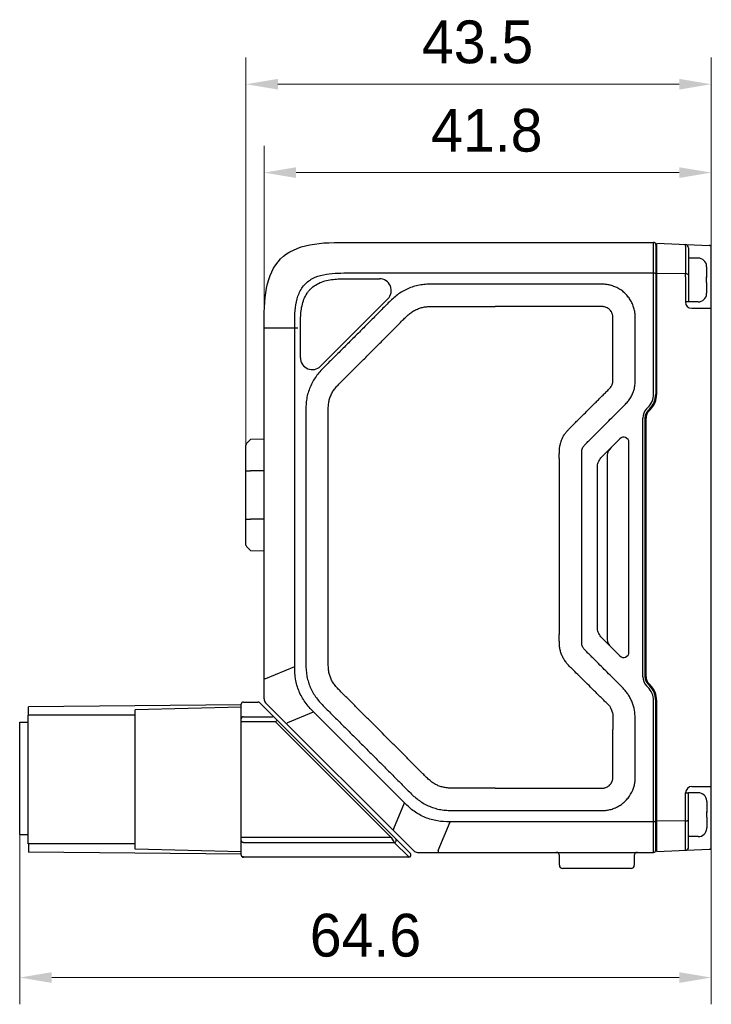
# Model space of a CAD drawing. Header units: millimetres. Extents: x 2329 to 5782, y 1296 to 2780.
# Tile 107 of 123: x 4796 to 4860, y 2265 to 2357. Entities that reach past the tile are written whole.
import ezdxf

# ---------------------------------------------------------------- set-up
doc = ezdxf.new("R2010")
doc.units = ezdxf.units.MM
doc.header["$LTSCALE"] = 0.3
for name, color, linetype in [('08_ALL_DRAFTS', 7, 'Continuous'), ('09_ALL_ROUNDS', 7, 'Continuous'), ('20_ALL_FEATURES', 7, 'Continuous'), ('51__DRAFT_DIMS', 7, 'Continuous')]:
    doc.layers.add(name, color=color, linetype=linetype)
doc.styles.add('尺寸值样式', font='兰亭黑 GBK.TTF', dxfattribs={"height": 4})
doc.dimstyles.new('1直线标注', dxfattribs={"dimtxt": 4, "dimasz": 3, "dimexe": 2.5, "dimexo": 0, "dimtad": 1, "dimdec": 1, "dimdsep": 46, "dimtxsty": '尺寸值样式', "dimcen": 0, "dimclrd": 8, "dimclre": 8, "dimclrt": 7, "dimadec": 0, "dimazin": 0, "dimtp": 0.001, "dimtm": 0.001, "dimtfac": 1, "dimtdec": 1, "dimtmove": 0, "dimatfit": 0, "dimldrblk": '_FILLED', "dimfxl": 1, "dimtolj": 1, "dimlwd": 15, "dimlwe": 15, "dimarcsym": 0})

# ---------------------------------------------------------------- blocks, each defined once
blk = doc.blocks.new('*D290')
at = {"layer": '51__DRAFT_DIMS', "color": 8, "lineweight": 15}
for p, q in [((4816.996, 2316.832), (4816.996, 2353.05)), ((4860.496, 2329.618), (4860.496, 2353.05)), ((4819.996, 2350.55), (4857.496, 2350.55))]:
    blk.add_line(p, q, dxfattribs=at)
at = {"layer": '51__DRAFT_DIMS', "color": 8}
for points in [[(4819.996, 2351.05), (4819.996, 2350.05), (4816.996, 2350.55)], [(4857.496, 2350.05), (4857.496, 2351.05), (4860.496, 2350.55)]]:
    blk.add_solid(points, dxfattribs=at)
at = {"layer": 'Defpoints', "color": 0}
for p in [(4860.496, 2350.55), (4860.496, 2329.618), (4816.996, 2316.832)]:
    blk.add_point(p, dxfattribs=at)
at = {"layer": '51__DRAFT_DIMS', "color": 7, "insert": (4838.65, 2356.509), "char_height": 4, "attachment_point": 2, "line_spacing_factor": 0.9, "style": '尺寸值样式'}
blk.add_mtext('\\A1;43.5', dxfattribs=at)
blk = doc.blocks.new('_FILLED')
at = {"color": 0, "linetype": 'ByBlock'}
blk.add_solid([(0, 0), (-1, 0.167), (-1, -0.167)], dxfattribs=at)
blk = doc.blocks.new('*D291')
at = {"layer": '51__DRAFT_DIMS', "color": 8, "lineweight": 15}
for p, q in [((4818.696, 2327.777), (4818.696, 2344.791)), ((4860.496, 2329.618), (4860.496, 2344.791)), ((4821.696, 2342.291), (4857.496, 2342.291))]:
    blk.add_line(p, q, dxfattribs=at)
at = {"layer": '51__DRAFT_DIMS', "color": 8}
for points in [[(4821.696, 2342.791), (4821.696, 2341.791), (4818.696, 2342.291)], [(4857.496, 2341.791), (4857.496, 2342.791), (4860.496, 2342.291)]]:
    blk.add_solid(points, dxfattribs=at)
at = {"layer": 'Defpoints', "color": 0}
for p in [(4860.496, 2342.291), (4860.496, 2329.618), (4818.696, 2327.777)]:
    blk.add_point(p, dxfattribs=at)
at = {"layer": '51__DRAFT_DIMS', "color": 7, "insert": (4839.511, 2348.249), "char_height": 4, "attachment_point": 2, "line_spacing_factor": 0.9, "style": '尺寸值样式'}
blk.add_mtext('\\A1;41.8', dxfattribs=at)
blk = doc.blocks.new('*D295')
at = {"layer": '51__DRAFT_DIMS', "color": 8, "lineweight": 15}
for p, q in [((4860.496, 2282.285), (4860.496, 2264.582)), ((4795.857, 2280.444), (4795.857, 2264.582)), ((4798.857, 2267.082), (4857.496, 2267.082))]:
    blk.add_line(p, q, dxfattribs=at)
at = {"layer": '51__DRAFT_DIMS', "color": 8}
for points in [[(4798.857, 2267.582), (4798.857, 2266.582), (4795.857, 2267.082)], [(4857.496, 2266.582), (4857.496, 2267.582), (4860.496, 2267.082)]]:
    blk.add_solid(points, dxfattribs=at)
at = {"layer": 'Defpoints', "color": 0}
for p in [(4860.496, 2282.285), (4795.857, 2280.444), (4860.496, 2267.082)]:
    blk.add_point(p, dxfattribs=at)
at = {"layer": '51__DRAFT_DIMS', "color": 7, "insert": (4828.177, 2273.041), "char_height": 4, "attachment_point": 2, "rotation": 0, "line_spacing_factor": 0.9, "style": '尺寸值样式'}
blk.add_mtext('\\A1;64.6{}{{\\H0.7x;}{}}', dxfattribs=at)

msp = doc.modelspace()

# ---------------------------------------------------------------- linework, layer by layer
at = {"layer": '08_ALL_DRAFTS'}
for p, q in [((4817.05476, 2316.97317), (4817.43702, 2317.35543)), ((4817.05476, 2314.41459), (4817.43702, 2314.41459)), ((4817.05476, 2309.91459), (4817.43702, 2309.91459)), ((4817.05476, 2307.35601), (4817.43702, 2306.97375))]:
    msp.add_line(p, q, dxfattribs=at)
at = {"layer": '09_ALL_ROUNDS'}
for p, q in [((4826.69618, 2335.7772), (4855.09618, 2335.7772)), ((4855.09618, 2321.60563), (4855.09618, 2335.7772)), ((4855.29618, 2335.5772), (4855.29618, 2321.60563)), ((4826.69618, 2332.91505), (4855.09618, 2332.91505)), ((4829.29086, 2332.3772), (4829.48929, 2332.3772)), ((4830.2672, 2330.49948), (4823.9741, 2324.20482)), ((4818.69618, 2293.11568), (4818.69618, 2327.7772)), ((4818.69618, 2327.7772), (4821.8503, 2327.7772)), ((4821.55833, 2296.15513), (4821.55833, 2327.7772)), ((4822.09618, 2324.98254), (4822.09623, 2327.94669)), ((4818.69618, 2317.3884), (4817.43702, 2317.35543)), ((4818.69618, 2314.41459), (4817.43702, 2314.41459)), ((4818.69618, 2309.91459), (4817.43702, 2309.91459)), ((4817.43702, 2306.97375), (4818.69618, 2306.94078)), ((4818.86202, 2295.03828), (4821.55833, 2296.15513)), ((4818.69618, 2295.03828), (4818.86202, 2295.03828)), ((4818.84263, 2292.76213), (4832.68111, 2278.92365)), ((4855.09618, 2278.7772), (4855.09618, 2292.94877)), ((4855.29618, 2278.97805), (4855.29618, 2292.94877)), ((4820.91938, 2290.9199), (4823.31569, 2291.91249)), ((4831.83147, 2283.39671), (4823.31569, 2291.91249)), ((4820.91938, 2290.9199), (4820.80211, 2290.80264)), ((4830.83888, 2281.0004), (4831.83147, 2283.39671)), ((4834.95726, 2278.94304), (4836.07411, 2281.63935)), ((4855.09618, 2281.63935), (4836.07411, 2281.63935)), ((4830.83888, 2281.0004), (4830.72162, 2280.88313)), ((4833.03466, 2278.7772), (4855.09618, 2278.7772)), ((4834.95726, 2278.94304), (4834.95726, 2278.7772)), ((4846.29618, 2277.5772), (4846.29618, 2278.4772)), ((4853.29618, 2278.4772), (4853.29618, 2277.5772)), ((4852.99618, 2277.2772), (4846.59618, 2277.2772))]:
    msp.add_line(p, q, dxfattribs=at)
for centre, radius, start, end in [((4855.09618, 2335.5772), 0.2, 0, 90), ((4829.48929, 2331.2772), 1.1, 315.0070973, 90), ((4823.19618, 2324.98254), 1.1, 180, 315.0070973), ((4819.19618, 2293.11568), 0.5, 180, 224.9981168), ((4833.03466, 2279.2772), 0.5, 225, 270), ((4845.99618, 2278.4772), 0.3, 0, 90), ((4853.59618, 2278.4772), 0.3, 90, 180), ((4855.09618, 2278.9772), 0.2, 270, 0), ((4846.59618, 2277.5772), 0.3, 180, 270), ((4852.99618, 2277.5772), 0.3, 270, 0)]:
    msp.add_arc(centre, radius, start, end, dxfattribs=at)
for points in [[(4818.69618, 2327.7772), (4818.69618, 2329.08373), (4818.72216, 2331.68195), (4819.99125, 2334.48213), (4822.79144, 2335.75122), (4825.38965, 2335.7772), (4826.69618, 2335.7772)], [(4855.29445, 2335.5336), (4855.29557, 2335.52982), (4855.29618, 2335.52586), (4855.29618, 2335.52192)], [(4855.29445, 2279.02081), (4855.29557, 2279.02458), (4855.29618, 2279.02855), (4855.29618, 2279.03248)]]:
    msp.add_open_spline(points, degree=3, dxfattribs=at)
for points, knots in [([(4821.55833, 2327.7772), (4821.55815, 2328.14062), (4821.5617, 2328.86759), (4821.64079, 2329.95598), (4821.86793, 2330.84641), (4822.20794, 2331.49281), (4822.55164, 2331.92174), (4822.98057, 2332.26544), (4823.62697, 2332.60545), (4824.5174, 2332.83259), (4825.60579, 2332.91169), (4826.33277, 2332.91523), (4826.69618, 2332.91505)], [0, 0, 0, 0, 0.125008, 0.25000387, 0.37489058, 0.43745027, 0.49999994, 0.56254967, 0.62510935, 0.74999613, 0.874992, 1, 1, 1, 1]), ([(4822.09623, 2327.94669), (4822.09647, 2328.15862), (4822.09894, 2328.58249), (4822.13366, 2329.21769), (4822.22758, 2329.8478), (4822.40932, 2330.45928), (4822.64894, 2330.93611), (4822.90132, 2331.27799), (4823.19621, 2331.58405), (4823.63523, 2331.88986), (4824.22374, 2332.13773), (4824.84352, 2332.28752), (4825.47636, 2332.35729), (4826.11198, 2332.37821), (4826.95968, 2332.37656), (4828.0193, 2332.3774), (4828.86701, 2332.37722), (4829.29086, 2332.3772)], [0, 0, 0, 0, 0.06251412, 0.12502308, 0.187516, 0.24999176, 0.3124672, 0.34375527, 0.37504019, 0.43748994, 0.49994805, 0.56242264, 0.62491878, 0.68742836, 0.74994263, 0.87497132, 1, 1, 1, 1]), ([(4855.09618, 2332.91505), (4855.13289, 2332.91509), (4855.18471, 2332.91189), (4855.246, 2332.89977), (4855.2708, 2332.89158), (4855.28038, 2332.88623)], [0, 0, 0, 0, 0.58712137, 0.82459801, 1, 1, 1, 1]), ([(4855.28038, 2332.88623), (4855.28276, 2332.88487), (4855.28953, 2332.88062), (4855.29618, 2332.87332), (4855.29618, 2332.86781)], [0, 0, 0, 0, 0.3324033, 1, 1, 1, 1]), ([(4823.31569, 2291.91249), (4823.03177, 2292.18622), (4822.50116, 2292.77707), (4821.92075, 2293.81997), (4821.59377, 2294.96782), (4821.55105, 2295.76081), (4821.55833, 2296.15513)], [0, 0, 0, 0, 0.25003554, 0.5, 0.74996441, 1, 1, 1, 1]), ([(4836.07411, 2281.63935), (4835.67979, 2281.63214), (4834.8868, 2281.67475), (4833.73895, 2282.00177), (4832.69609, 2282.58221), (4832.10515, 2283.11274), (4831.83147, 2283.39671)], [0, 0, 0, 0, 0.25003554, 0.5, 0.74996441, 1, 1, 1, 1]), ([(4855.20687, 2281.64745), (4855.19838, 2281.64611), (4855.16169, 2281.64122), (4855.12461, 2281.63932), (4855.09618, 2281.63935)], [0, 0, 0, 0, 0.23206005, 1, 1, 1, 1]), ([(4855.28038, 2281.66817), (4855.2709, 2281.66288), (4855.24638, 2281.65475), (4855.22137, 2281.64974), (4855.20687, 2281.64745)], [0, 0, 0, 0, 0.42511914, 1, 1, 1, 1]), ([(4855.28038, 2281.66817), (4855.28276, 2281.66953), (4855.28953, 2281.67378), (4855.29618, 2281.68108), (4855.29618, 2281.68659)], [0, 0, 0, 0, 0.33239391, 1, 1, 1, 1])]:
    msp.add_open_spline(points, degree=3, knots=knots, dxfattribs=at)
at = {"layer": '20_ALL_FEATURES'}
for p, q in [((4855.39618, 2335.68547), (4860.30417, 2335.48921)), ((4855.39618, 2321.60559), (4855.39618, 2335.68305)), ((4858.07125, 2335.42085), (4858.07193, 2332.84019)), ((4858.35932, 2335.27882), (4858.36094, 2335.27868)), ((4858.35932, 2335.27881), (4858.36066, 2330.2175)), ((4860.49618, 2279.263), (4860.49618, 2335.28937)), ((4859.25958, 2334.3081), (4858.35958, 2334.30786)), ((4860.05823, 2333.55843), (4860.05823, 2333.55765)), ((4860.0598, 2333.48881), (4860.06005, 2332.53825)), ((4858.07193, 2332.84019), (4855.39618, 2332.86643)), ((4858.07191, 2332.54824), (4858.07253, 2330.21742)), ((4860.05691, 2332.52658), (4860.05669, 2332.54008)), ((4860.06005, 2332.52647), (4860.06006, 2332.47822)), ((4841.11751, 2331.86702), (4840.29619, 2331.86738)), ((4860.06018, 2332.0384), (4860.06045, 2331.02781)), ((4860.05892, 2330.95819), (4860.05892, 2330.95897)), ((4841.11748, 2329.77719), (4840.29613, 2329.77757)), ((4858.36066, 2330.2175), (4858.07253, 2330.21742)), ((4859.26066, 2330.2081), (4858.36082, 2330.20786)), ((4858.67269, 2329.61758), (4860.49618, 2329.61801)), ((4854.56897, 2320.33284), (4854.44765, 2320.21152)), ((4854.7104, 2320.19141), (4854.58907, 2320.07009)), ((4854.09618, 2295.19141), (4854.09618, 2319.36299)), ((4854.29618, 2319.36299), (4854.29618, 2295.19141)), ((4854.39618, 2295.19138), (4854.39618, 2319.36295)), ((4854.65979, 2319.99935), (4854.78111, 2320.12067)), ((4851.94263, 2317.42365), (4850.34973, 2315.83075)), ((4816.99618, 2307.49743), (4816.99618, 2316.83175)), ((4852.79618, 2297.48431), (4852.79618, 2317.07009)), ((4850.77002, 2315.89748), (4850.77002, 2298.65692)), ((4849.85476, 2299.57218), (4849.85476, 2314.98223)), ((4816.99618, 2314.41459), (4817.05476, 2314.41459)), ((4816.99618, 2309.91459), (4817.05476, 2309.91459)), ((4850.34973, 2298.72365), (4851.94263, 2297.13075)), ((4854.58907, 2294.48431), (4854.7104, 2294.36299)), ((4854.78111, 2294.43366), (4854.65979, 2294.55498)), ((4854.44765, 2294.34289), (4854.56897, 2294.22157)), ((4816.56964, 2278.52801), (4816.56964, 2292.62801)), ((4816.76964, 2292.82801), (4818.12821, 2292.82801)), ((4818.12821, 2292.82801), (4818.14087, 2292.80693)), ((4832.36964, 2278.66943), (4818.26964, 2292.76943)), ((4855.39618, 2278.86428), (4855.39618, 2292.94874)), ((4816.56964, 2292.56355), (4796.66964, 2292.38989)), ((4796.66964, 2291.58989), (4796.66964, 2292.38989)), ((4816.56964, 2292.34946), (4806.65722, 2292.08989)), ((4806.65722, 2279.08989), (4806.65722, 2292.08957)), ((4795.85722, 2290.94404), (4796.65722, 2290.94404)), ((4795.85722, 2280.44411), (4795.85722, 2290.94397)), ((4806.65722, 2291.58989), (4796.65722, 2291.58989)), ((4796.65722, 2279.59005), (4796.65722, 2291.58973)), ((4819.77821, 2290.97801), (4816.56964, 2290.97801)), ((4816.76964, 2291.45693), (4819.49087, 2291.45693)), ((4819.91964, 2291.11943), (4819.77821, 2290.97801)), ((4819.77821, 2290.97801), (4830.57821, 2280.17801)), ((4858.08467, 2284.33428), (4858.3728, 2284.33436)), ((4858.08529, 2282.00341), (4858.08467, 2284.33428)), ((4858.37414, 2279.27312), (4858.3728, 2284.33436)), ((4859.2728, 2284.34778), (4858.37309, 2284.34754)), ((4858.68451, 2284.93444), (4860.49618, 2284.93487)), ((4860.07145, 2283.59811), (4860.07145, 2283.59733)), ((4860.07301, 2283.5285), (4860.07327, 2282.57793)), ((4860.07013, 2282.56626), (4860.06991, 2282.57976)), ((4860.07327, 2282.56615), (4860.07328, 2282.5179)), ((4858.08546, 2281.71146), (4855.39618, 2281.68365)), ((4858.08614, 2279.13093), (4858.08546, 2281.71146)), ((4860.0734, 2282.07808), (4860.07367, 2281.06749)), ((4860.07214, 2280.99788), (4860.07214, 2280.99866)), ((4795.85722, 2280.44404), (4796.65722, 2280.44404)), ((4830.57821, 2280.17801), (4816.56964, 2280.17801)), ((4816.76964, 2279.6991), (4830.86556, 2279.6991)), ((4830.57821, 2280.17801), (4830.61345, 2280.12031)), ((4830.57821, 2280.17801), (4830.86556, 2279.6991)), ((4830.64703, 2280.06412), (4830.67895, 2280.01014)), ((4832.21556, 2278.3491), (4830.86556, 2279.6991)), ((4859.27388, 2280.24778), (4858.37388, 2280.24754)), ((4806.65722, 2279.58989), (4796.65722, 2279.58989)), ((4796.66964, 2279.58989), (4796.66964, 2278.78989)), ((4816.56964, 2278.61622), (4796.66964, 2278.78989)), ((4816.56964, 2278.83032), (4806.65722, 2279.08989)), ((4855.39618, 2278.86428), (4860.30428, 2279.06316)), ((4858.37576, 2279.27326), (4858.37414, 2279.27312)), ((4832.22821, 2278.32801), (4816.76964, 2278.32801)), ((4832.22821, 2278.32801), (4832.21556, 2278.3491)), ((4832.21844, 2278.34422), (4832.21556, 2278.3491)), ((4832.22303, 2278.33666), (4832.22093, 2278.34008)), ((4832.22599, 2278.33172), (4832.22471, 2278.33389))]:
    msp.add_line(p, q, dxfattribs=at)
msp.add_lwpolyline([(4832.22821, 2278.32801), (4832.2281, 2278.32823), (4832.22769, 2278.32891), (4832.22698, 2278.33007)], dxfattribs=at)
for centre, radius, start, end in [((4858.05932, 2335.27874), 0.3, 0.0151591, 87.7100423), ((4860.29618, 2335.28937), 0.2, 0, 87.7100423), ((4859.25979, 2333.5081), 0.8, 3.6066213, 90.0151591), ((4859.22948, 2333.48862), 0.83031, 0.0134794, 5.1710008), ((4826.47566, 2332.69617), 31.5966, 359.7317483, 0.2611662), ((4845.26499, 2332.28624), 14.79388, 359.0471713, 0.930853), ((4859.26045, 2331.0081), 0.8, 270.0151591, 356.4236968), ((4859.23013, 2331.03982), 0.83031, 354.8593173, 0.0168387), ((4859.22979, 2331.02757), 0.83066, 355.7034303, 0.0164667), ((4858.67257, 2330.21763), 0.60005, 180.0194227, 270.0109088), ((4853.29618, 2321.60563), 1.8, 314.9999999, 0), ((4853.29618, 2321.60563), 2, 315, 0), ((4853.29618, 2321.60559), 2.1, 315, 0), ((4855.29618, 2319.36299), 1.2, 135.0000004, 180), ((4855.29618, 2319.36299), 1, 135, 180), ((4855.29618, 2319.36295), 0.9, 135, 180), ((4852.29618, 2317.07009), 0.5, 0, 135), ((4817.19618, 2316.83175), 0.2, 135, 180), ((4817.19618, 2307.49743), 0.2, 180, 225), ((4852.29618, 2297.48431), 0.5, 225, 0), ((4855.29618, 2295.19141), 1.2, 180, 224.9999995), ((4855.29618, 2295.19141), 1, 180, 225), ((4855.29618, 2295.19138), 0.9, 180, 225), ((4853.29618, 2292.94874), 2.1, 0, 45), ((4853.29618, 2292.94877), 1.8, 0, 45.0000001), ((4853.29618, 2292.94877), 2, 0, 45), ((4816.76964, 2292.62801), 0.2, 90.0000005, 180), ((4816.75057, 2292.61534), 0.18094, 172.1198885, 179.9924732), ((4818.12821, 2292.62801), 0.2, 45.0000005, 90.0000005), ((4858.6847, 2284.33441), 0.60004, 90.0182328, 180.0120987), ((4859.27301, 2283.54778), 0.8, 3.6066213, 90.0151591), ((4859.2427, 2283.5283), 0.83031, 0.0134794, 5.1710008), ((4845.27821, 2282.32592), 14.79388, 359.0471713, 0.930853), ((4826.48574, 2281.83869), 31.59997, 359.7693025, 0.2986639), ((4859.27367, 2281.04778), 0.8, 270.0151591, 356.4236968), ((4859.24335, 2281.0795), 0.83031, 354.8593173, 0.0168387), ((4859.243, 2281.06725), 0.83066, 355.7034303, 0.0164667), ((4858.07414, 2279.27304), 0.3, 272.3202758, 0.0151582), ((4860.29618, 2279.263), 0.2, 272.3202758, 0), ((4816.75057, 2278.54069), 0.18094, 180.0075277, 187.8801124), ((4816.76964, 2278.52801), 0.2, 180, 270.0000005), ((4832.22821, 2278.52801), 0.2, 270.0000005, 45.0000005)]:
    msp.add_arc(centre, radius, start, end, dxfattribs=at)
for centre, major_axis, start_param, end_param in [((4851.47712, 2316.25104), (-0.61237, -0.61237), -1.57079633, -0.52359878), ((4851.47712, 2298.30337), (0.61237, -0.61237), -2.61799388, -1.57079633)]:
    msp.add_ellipse(centre, major_axis=major_axis, ratio=0.57735027, start_param=start_param, end_param=end_param, dxfattribs=at)
for points, knots in [([(4858.07125, 2335.42085), (4858.07185, 2335.44243), (4858.0726, 2335.47313), (4858.07313, 2335.51139), (4858.07336, 2335.53442), (4858.07309, 2335.55224), (4858.07323, 2335.56652), (4858.07193, 2335.57288), (4858.07228, 2335.57846), (4858.07131, 2335.5785)], [0, 0, 0, 0, 0.4104078, 0.58305861, 0.72875498, 0.84508422, 0.92982925, 0.98160843, 1, 1, 1, 1]), ([(4858.36, 2332.70606), (4858.35999, 2332.74778), (4858.29949, 2332.7923), (4858.23188, 2332.81694), (4858.16344, 2332.83434), (4858.10916, 2332.83954), (4858.07193, 2332.84019)], [0, 0, 0, 0, 0.37378286, 0.51285841, 0.66640552, 1, 1, 1, 1]), ([(4860.05669, 2332.54008), (4860.05755, 2332.53985), (4860.05869, 2332.53955), (4860.06005, 2332.53866), (4860.06005, 2332.53825)], [0, 0, 0, 0, 0.68334736, 1, 1, 1, 1]), ([(4840.29619, 2331.86738), (4839.91817, 2331.86747), (4839.16211, 2331.86737), (4838.02804, 2331.86574), (4837.08297, 2331.86513), (4836.32692, 2331.86619), (4835.75988, 2331.86748), (4835.19285, 2331.87181), (4834.62583, 2331.87646), (4834.0587, 2331.86808), (4833.58696, 2331.83211), (4833.21275, 2331.77676), (4832.84297, 2331.69686), (4832.48217, 2331.58055), (4832.13222, 2331.43728), (4831.78922, 2331.27803), (4831.37852, 2331.04131), (4830.9293, 2330.69349), (4830.50844, 2330.31314), (4830.1062, 2329.91333), (4829.57509, 2329.37527), (4828.90924, 2328.70458), (4828.10933, 2327.90068), (4827.30805, 2327.09812), (4826.50556, 2326.29678), (4825.83584, 2325.62998), (4825.29927, 2325.09733), (4824.89694, 2324.69774), (4824.4927, 2324.30011), (4824.09587, 2323.89491), (4823.71904, 2323.47081), (4823.38021, 2323.01446), (4823.10795, 2322.51531), (4822.88923, 2321.99144), (4822.72471, 2321.4472), (4822.63796, 2320.8854), (4822.60274, 2320.31914), (4822.59538, 2319.75204), (4822.60073, 2319.18503), (4822.60319, 2318.61799), (4822.60492, 2318.05095), (4822.60705, 2317.2949), (4822.60808, 2316.34984), (4822.60821, 2315.21576), (4822.60748, 2314.08168), (4822.60652, 2312.9476), (4822.6057, 2311.43549), (4822.60582, 2309.54536), (4822.60588, 2308.03325), (4822.60602, 2307.2772)], [0, 0, 0, 0, 0.03125021, 0.06250041, 0.09375059, 0.10937572, 0.12500091, 0.14062569, 0.15625156, 0.17187633, 0.18750258, 0.19531762, 0.20313097, 0.21875426, 0.22656927, 0.23438442, 0.2500064, 0.26562911, 0.28125476, 0.2968796, 0.31250509, 0.34375516, 0.37500535, 0.40625556, 0.43750577, 0.46875598, 0.4843811, 0.50000604, 0.51563165, 0.53125623, 0.54688221, 0.56250477, 0.57812608, 0.59375181, 0.60937535, 0.62499781, 0.6406225, 0.65624776, 0.67187285, 0.68749794, 0.70312306, 0.71874815, 0.74999836, 0.78124856, 0.81249877, 0.84374898, 0.87499918, 0.93749959, 1, 1, 1, 1]), ([(4851.47707, 2331.63171), (4851.37565, 2331.67328), (4851.16909, 2331.74915), (4850.84752, 2331.82352), (4850.52053, 2331.85759), (4850.19397, 2331.87299), (4849.86851, 2331.87248), (4849.43597, 2331.86967), (4848.89586, 2331.86792), (4848.24773, 2331.8665), (4847.59957, 2331.86597), (4846.95139, 2331.866), (4846.08712, 2331.86649), (4845.00677, 2331.86739), (4843.71034, 2331.86743), (4842.41392, 2331.86711), (4841.54964, 2331.86698), (4841.11751, 2331.86701)], [0, 0, 0, 0, 0.03164776, 0.06341384, 0.09501421, 0.12644562, 0.15778135, 0.18896927, 0.25134926, 0.31373139, 0.37611525, 0.43850109, 0.5008878, 0.62566643, 0.7504462, 0.87522407, 1, 1, 1, 1]), ([(4848.38595, 2307.2772), (4848.38592, 2307.83935), (4848.38588, 2308.68257), (4848.38589, 2309.80686), (4848.38596, 2310.65008), (4848.38611, 2311.49331), (4848.38629, 2312.33653), (4848.38634, 2313.17977), (4848.38617, 2313.88247), (4848.38584, 2314.44463), (4848.38549, 2314.86626), (4848.38508, 2315.2176), (4848.38472, 2315.49869), (4848.38444, 2315.70946), (4848.38379, 2315.92014), (4848.38467, 2316.12775), (4848.38646, 2316.29989), (4848.41731, 2316.43095), (4848.44671, 2316.52629), (4848.49008, 2316.61653), (4848.54037, 2316.70238), (4848.60182, 2316.78246), (4848.69681, 2316.88131), (4848.81981, 2317.00499), (4848.9692, 2317.15329), (4849.11856, 2317.30203), (4849.31761, 2317.50053), (4849.56628, 2317.74877), (4849.86448, 2318.04686), (4850.26187, 2318.44449), (4850.75841, 2318.94165), (4851.35523, 2319.5372), (4851.85243, 2320.03367), (4852.25506, 2320.42726), (4852.55012, 2320.73194), (4852.82655, 2321.05807), (4853.0507, 2321.42452), (4853.21884, 2321.81972), (4853.337, 2322.23282), (4853.38121, 2322.65877), (4853.39451, 2323.08322), (4853.38949, 2323.50604), (4853.38846, 2323.92779), (4853.38715, 2324.34937), (4853.38556, 2324.91145), (4853.38492, 2325.61408), (4853.38513, 2326.45722), (4853.38735, 2327.30037), (4853.38836, 2328.00321), (4853.39433, 2328.56663), (4853.38002, 2328.99126), (4853.33206, 2329.41683), (4853.21129, 2329.8294), (4853.03744, 2330.22186), (4852.81276, 2330.58779), (4852.53796, 2330.91816), (4852.11531, 2331.30277), (4851.74063, 2331.52367), (4851.47709, 2331.63176)], [0, 0, 0, 0, 0.06238626, 0.09357931, 0.12477232, 0.15596535, 0.18715864, 0.21835221, 0.24954606, 0.26514308, 0.28074016, 0.29633729, 0.3041349, 0.31193449, 0.31973131, 0.32750428, 0.33501546, 0.33871325, 0.34240662, 0.34606701, 0.34979511, 0.35343315, 0.35723618, 0.36499972, 0.37279561, 0.38059503, 0.38839416, 0.40399224, 0.41958978, 0.4351869, 0.46637944, 0.49756951, 0.52875687, 0.54435633, 0.56005186, 0.57582466, 0.59169705, 0.6075089, 0.62337423, 0.63917681, 0.65488288, 0.6705006, 0.68609561, 0.7016902, 0.71728554, 0.74847574, 0.77966601, 0.81085625, 0.84204635, 0.85766939, 0.87337775, 0.88919071, 0.90504739, 0.9208724, 0.93670977, 0.95254656, 0.96838852, 1, 1, 1, 1]), ([(4860.06018, 2332.0384), (4860.06018, 2332.03881), (4860.05882, 2332.0397), (4860.05768, 2332.04), (4860.05682, 2332.04023)], [0, 0, 0, 0, 0.31665264, 1, 1, 1, 1]), ([(4824.69609, 2307.2772), (4824.69602, 2307.99828), (4824.69582, 2309.43952), (4824.6958, 2311.24033), (4824.69616, 2312.67932), (4824.69666, 2313.75756), (4824.69711, 2314.83635), (4824.69723, 2315.91725), (4824.69674, 2317.00192), (4824.69563, 2317.90892), (4824.6941, 2318.63764), (4824.69282, 2319.18674), (4824.69052, 2319.7252), (4824.69107, 2320.22001), (4824.71046, 2320.66316), (4824.78857, 2321.06366), (4824.91739, 2321.44631), (4825.09788, 2321.80725), (4825.32741, 2322.14529), (4825.62892, 2322.47285), (4825.97984, 2322.82481), (4826.36299, 2323.20509), (4826.75197, 2323.59243), (4827.26703, 2324.10541), (4827.90717, 2324.74389), (4828.67264, 2325.50863), (4829.43687, 2326.27346), (4830.20291, 2327.04139), (4830.84357, 2327.68485), (4831.35867, 2328.20255), (4831.73382, 2328.58064), (4832.07753, 2328.92135), (4832.40498, 2329.207), (4832.7477, 2329.42184), (4833.05369, 2329.56351), (4833.31077, 2329.65013), (4833.50509, 2329.70219), (4833.69947, 2329.7404), (4833.89757, 2329.76397), (4834.10944, 2329.77612), (4834.43541, 2329.7831), (4834.877, 2329.78104), (4835.42343, 2329.77872), (4835.97309, 2329.77731), (4836.51883, 2329.77651), (4837.24104, 2329.77612), (4838.14022, 2329.77655), (4839.21819, 2329.7774), (4839.93656, 2329.77754), (4840.29613, 2329.77757)], [0, 0, 0, 0, 0.0655338, 0.13098441, 0.16366331, 0.19631395, 0.22897842, 0.26170689, 0.29454955, 0.32755659, 0.34413744, 0.36077822, 0.37746148, 0.39307006, 0.40576305, 0.41769838, 0.43002206, 0.44234789, 0.45426414, 0.46702518, 0.4827348, 0.49945004, 0.51608148, 0.53262544, 0.56551597, 0.5982517, 0.63096271, 0.66377907, 0.69683085, 0.71348566, 0.7301519, 0.74523461, 0.75747828, 0.76954781, 0.78186239, 0.78802961, 0.79418444, 0.80013384, 0.80601698, 0.81230079, 0.81941348, 0.83564548, 0.85243216, 0.86907573, 0.88560026, 0.90203102, 0.93471218, 0.96732097, 1, 1, 1, 1]), ([(4850.68, 2329.70101), (4850.63124, 2329.72145), (4850.5354, 2329.75103), (4850.4074, 2329.77388), (4850.28904, 2329.77774), (4850.11398, 2329.77966), (4849.86172, 2329.77862), (4849.54483, 2329.77831), (4849.22593, 2329.77784), (4848.90853, 2329.77753), (4848.48792, 2329.77719), (4847.96486, 2329.77694), (4847.33979, 2329.77685), (4846.7174, 2329.77691), (4845.88975, 2329.77709), (4844.85478, 2329.77733), (4843.61108, 2329.77729), (4842.36493, 2329.77718), (4841.53344, 2329.77716), (4841.11748, 2329.7772)], [0, 0, 0, 0, 0.01657246, 0.03129366, 0.04060373, 0.05364606, 0.08617364, 0.11965461, 0.15296504, 0.18611929, 0.21913174, 0.2847887, 0.35005084, 0.41503312, 0.47985044, 0.60944635, 0.73940207, 0.86963656, 1, 1, 1, 1]), ([(4846.29599, 2307.27717), (4846.29589, 2307.81335), (4846.2957, 2308.88682), (4846.29581, 2310.49892), (4846.29693, 2311.8437), (4846.29747, 2312.91883), (4846.29725, 2313.72108), (4846.29625, 2314.38639), (4846.29481, 2314.91524), (4846.29324, 2315.30872), (4846.29192, 2315.63569), (4846.28978, 2315.90477), (4846.2927, 2316.13521), (4846.30553, 2316.40368), (4846.33497, 2316.69978), (4846.39936, 2316.99958), (4846.53265, 2317.37964), (4846.7115, 2317.74677), (4846.95613, 2318.06812), (4847.14263, 2318.28013), (4847.31153, 2318.45816), (4847.50863, 2318.65303), (4847.74218, 2318.88369), (4848.02092, 2319.16041), (4848.39531, 2319.53304), (4848.86643, 2320.00362), (4849.3397, 2320.4773), (4849.72151, 2320.85938), (4850.01034, 2321.14822), (4850.30093, 2321.43851), (4850.54431, 2321.68121), (4850.73877, 2321.87485), (4850.8758, 2322.01103), (4850.98935, 2322.12576), (4851.09683, 2322.24023), (4851.16864, 2322.35478), (4851.22602, 2322.47237), (4851.25689, 2322.5682), (4851.2805, 2322.66171), (4851.29472, 2322.76384), (4851.29735, 2322.89369), (4851.29833, 2323.06237), (4851.29784, 2323.26001), (4851.29753, 2323.53565), (4851.2969, 2324.01408), (4851.29631, 2324.69181), (4851.29593, 2325.4998), (4851.29595, 2326.17049), (4851.29617, 2326.70738), (4851.29644, 2327.11215), (4851.29679, 2327.51946), (4851.29731, 2327.93011), (4851.29765, 2328.27414), (4851.29835, 2328.54255), (4851.29753, 2328.71527), (4851.29533, 2328.84917), (4851.28259, 2328.95334), (4851.25994, 2329.04734), (4851.22929, 2329.14274), (4851.1877, 2329.23523), (4851.11971, 2329.35064), (4850.97436, 2329.53422), (4850.80259, 2329.64962), (4850.68, 2329.70101)], [0, 0, 0, 0, 0.0654675, 0.13107058, 0.19683587, 0.2296642, 0.26234383, 0.29478961, 0.31089823, 0.32691648, 0.34283375, 0.35082168, 0.35977162, 0.3709682, 0.38363273, 0.39606535, 0.40829218, 0.43277367, 0.44548792, 0.45749666, 0.46724344, 0.4754446, 0.49133744, 0.50732329, 0.52340159, 0.55583302, 0.58862692, 0.60515989, 0.62178446, 0.63850136, 0.65531133, 0.66375145, 0.6720098, 0.67889537, 0.68347122, 0.69114781, 0.69528026, 0.69942379, 0.70341194, 0.70704676, 0.71198405, 0.71925202, 0.72764971, 0.73611421, 0.75290771, 0.78606525, 0.81886468, 0.85156337, 0.86795538, 0.88441872, 0.90098558, 0.91768812, 0.93455851, 0.94299255, 0.95045852, 0.95565242, 0.95933183, 0.96324543, 0.96744094, 0.97154981, 0.97559897, 0.98377072, 1, 1, 1, 1]), ([(4849.85476, 2314.98223), (4849.87529, 2315.14252), (4850.02013, 2315.45388), (4850.22993, 2315.71077), (4850.34973, 2315.83075)], [0, 0, 0, 0, 0.48798986, 1, 1, 1, 1]), ([(4822.60602, 2307.2772), (4822.60591, 2306.54492), (4822.60548, 2305.08036), (4822.60679, 2303.24967), (4822.60794, 2301.78511), (4822.60828, 2300.68669), (4822.60761, 2299.58827), (4822.60577, 2298.67293), (4822.60319, 2297.94064), (4822.6009, 2297.20842), (4822.59065, 2296.4759), (4822.62732, 2295.74427), (4822.69592, 2295.19834), (4822.83566, 2294.66563), (4823.0337, 2294.15265), (4823.23712, 2293.74162), (4823.42985, 2293.42999), (4823.6428, 2293.13183), (4823.93734, 2292.78077), (4824.31402, 2292.38093), (4824.70351, 2291.99368), (4825.09413, 2291.60762), (4825.48334, 2291.22013), (4826.00291, 2290.7041), (4826.65152, 2290.05822), (4827.42937, 2289.28268), (4828.20649, 2288.50639), (4828.98296, 2287.72946), (4829.75873, 2286.95183), (4830.53384, 2286.17355), (4831.1792, 2285.52442), (4831.6953, 2285.00492), (4832.08079, 2284.61374), (4832.47251, 2284.22867), (4832.88016, 2283.86036), (4833.31472, 2283.52282), (4833.7905, 2283.24543), (4834.29335, 2283.02293), (4834.72795, 2282.87644), (4835.08462, 2282.79252), (4835.44605, 2282.73242), (4835.90252, 2282.69201), (4836.4517, 2282.67753), (4837.00092, 2282.68272), (4837.5501, 2282.68771), (4838.28239, 2282.68887), (4839.19774, 2282.68885), (4839.93001, 2282.68741), (4840.29615, 2282.68714)], [0, 0, 0, 0, 0.0625007, 0.12500139, 0.15625174, 0.18750209, 0.21875244, 0.25000278, 0.26562797, 0.28125314, 0.31250251, 0.32812725, 0.34375068, 0.35937231, 0.37499694, 0.39062007, 0.39843388, 0.40624808, 0.42187292, 0.43749825, 0.45312346, 0.4687487, 0.48437385, 0.49999903, 0.53124938, 0.56249973, 0.59375008, 0.62500043, 0.65625077, 0.68750112, 0.71875149, 0.73437664, 0.75000178, 0.76562722, 0.78125205, 0.79687604, 0.81249777, 0.82812234, 0.84374557, 0.85155971, 0.8593735, 0.87499854, 0.89062362, 0.90624898, 0.92187408, 0.93749933, 0.96874965, 1, 1, 1, 1]), ([(4840.29616, 2284.77883), (4839.94855, 2284.77911), (4839.25251, 2284.78061), (4838.20669, 2284.78114), (4837.33693, 2284.77808), (4836.65348, 2284.77018), (4836.17254, 2284.77503), (4835.73238, 2284.80124), (4835.3347, 2284.87543), (4834.974, 2285.00647), (4834.62209, 2285.17169), (4834.28396, 2285.41056), (4833.95206, 2285.70967), (4833.60643, 2286.04555), (4833.12733, 2286.53066), (4832.51627, 2287.14659), (4831.77985, 2287.88719), (4831.043, 2288.62635), (4830.05954, 2289.61154), (4829.07515, 2290.59568), (4828.08942, 2291.57832), (4827.34966, 2292.31499), (4826.73274, 2292.92821), (4826.24099, 2293.41557), (4825.88371, 2293.76915), (4825.55754, 2294.10983), (4825.26998, 2294.43776), (4825.04863, 2294.7809), (4824.89261, 2295.13671), (4824.76966, 2295.50538), (4824.71214, 2295.91371), (4824.69099, 2296.36468), (4824.68775, 2296.85401), (4824.69303, 2297.36471), (4824.6947, 2297.88474), (4824.69665, 2298.40737), (4824.69884, 2299.10402), (4824.69947, 2299.97442), (4824.70037, 2301.36611), (4824.69845, 2303.10511), (4824.69745, 2305.1913), (4824.69751, 2306.58189), (4824.69762, 2307.2772)], [0, 0, 0, 0, 0.03272794, 0.06553398, 0.0984669, 0.11461814, 0.12988471, 0.14374741, 0.15609105, 0.16780786, 0.17979377, 0.19258763, 0.20660571, 0.22183446, 0.23796224, 0.2707975, 0.30352416, 0.33629671, 0.36906424, 0.43458871, 0.46735267, 0.50011101, 0.5328833, 0.54925026, 0.56529831, 0.58020436, 0.59366132, 0.60630156, 0.61846098, 0.63016561, 0.64277228, 0.65712416, 0.67266741, 0.68883469, 0.70521153, 0.72162965, 0.73804187, 0.77080325, 0.80358016, 0.86907248, 0.93453494, 1, 1, 1, 1]), ([(4851.21999, 2285.39327), (4851.23197, 2285.42182), (4851.25209, 2285.48054), (4851.27581, 2285.5704), (4851.29189, 2285.66215), (4851.29597, 2285.75511), (4851.2976, 2285.84799), (4851.29847, 2285.9719), (4851.29849, 2286.12677), (4851.29843, 2286.31263), (4851.29835, 2286.56043), (4851.29821, 2286.87019), (4851.29807, 2287.24189), (4851.29804, 2287.7375), (4851.29848, 2288.35702), (4851.30012, 2288.97653), (4851.30246, 2289.47213), (4851.30479, 2289.84383), (4851.30776, 2290.21553), (4851.3114, 2290.58721), (4851.31508, 2290.89695), (4851.31831, 2291.14473), (4851.32071, 2291.29959), (4851.32197, 2291.42349), (4851.32192, 2291.51642), (4851.32001, 2291.60935), (4851.31477, 2291.70215), (4851.30207, 2291.77896), (4851.28235, 2291.83787), (4851.26235, 2291.8799), (4851.24056, 2291.92095), (4851.2169, 2291.97829), (4851.19284, 2292.05199), (4851.15417, 2292.13656), (4851.11413, 2292.22059), (4851.09011, 2292.31088), (4851.0428, 2292.39189), (4850.98362, 2292.46357), (4850.92013, 2292.53145), (4850.85486, 2292.5976), (4850.76653, 2292.68449), (4850.65507, 2292.79202), (4850.47728, 2292.96464), (4850.25548, 2293.18087), (4849.99012, 2293.44115), (4849.72538, 2293.70208), (4849.46119, 2293.96355), (4849.10946, 2294.31271), (4848.67058, 2294.74996), (4848.14347, 2295.27419), (4847.70445, 2295.71128), (4847.3492, 2296.05691), (4847.09272, 2296.32603), (4846.89335, 2296.56371), (4846.75178, 2296.76736), (4846.62703, 2296.98176), (4846.49913, 2297.26448), (4846.3789, 2297.61725), (4846.31699, 2297.98503), (4846.2931, 2298.35617), (4846.28892, 2298.72793), (4846.29236, 2299.09961), (4846.29298, 2299.47132), (4846.29471, 2299.96693), (4846.29585, 2300.58644), (4846.29679, 2301.32985), (4846.29716, 2302.07327), (4846.29717, 2303.06449), (4846.29658, 2304.30351), (4846.29563, 2305.79034), (4846.29596, 2306.78156), (4846.29599, 2307.27717)], [0, 0, 0, 0, 0.00390508, 0.00781091, 0.01171609, 0.01562234, 0.01952853, 0.02343491, 0.03124759, 0.03906029, 0.04687298, 0.06249837, 0.07812376, 0.09374915, 0.12499993, 0.15625071, 0.1718761, 0.18750148, 0.20312687, 0.21875226, 0.23437765, 0.24219034, 0.25000304, 0.25390937, 0.25781585, 0.26172191, 0.26562958, 0.26953538, 0.27149127, 0.27344449, 0.27539784, 0.2773498, 0.28125818, 0.28516371, 0.28906916, 0.29297499, 0.29687547, 0.30078024, 0.30468637, 0.30859267, 0.31249901, 0.3203117, 0.3281244, 0.34374978, 0.35937517, 0.37500056, 0.39062594, 0.40625133, 0.43750211, 0.46875289, 0.50000365, 0.51562903, 0.53125332, 0.54687608, 0.55468994, 0.56250366, 0.57812558, 0.59374616, 0.60936563, 0.62499118, 0.64061606, 0.6562414, 0.67186682, 0.6874922, 0.71874298, 0.74999376, 0.78124454, 0.81249532, 0.87499688, 0.93749844, 1, 1, 1, 1]), ([(4853.15075, 2284.59642), (4853.19996, 2284.71647), (4853.2883, 2284.96178), (4853.36052, 2285.34543), (4853.38796, 2285.73272), (4853.39308, 2286.11842), (4853.38931, 2286.50279), (4853.38779, 2287.01424), (4853.38559, 2287.6535), (4853.38476, 2288.42061), (4853.38533, 2289.1877), (4853.38736, 2289.82685), (4853.38994, 2290.33823), (4853.39255, 2290.72214), (4853.39595, 2291.10708), (4853.37488, 2291.62154), (4853.31889, 2292.13835), (4853.16736, 2292.63399), (4853.02152, 2292.99408), (4852.84811, 2293.34234), (4852.63314, 2293.66676), (4852.38799, 2293.96707), (4852.12919, 2294.2539), (4851.85655, 2294.52577), (4851.49078, 2294.88395), (4851.03747, 2295.33461), (4850.49455, 2295.8765), (4849.9525, 2296.41941), (4849.50049, 2296.87159), (4849.18374, 2297.18789), (4849.00232, 2297.36818), (4848.86638, 2297.50335), (4848.73193, 2297.6382), (4848.62072, 2297.74861), (4848.5448, 2297.84592), (4848.48238, 2297.94918), (4848.42214, 2298.08856), (4848.38438, 2298.26911), (4848.38466, 2298.45626), (4848.38415, 2298.64632), (4848.38414, 2298.90192), (4848.3847, 2299.22151), (4848.38504, 2299.60512), (4848.38539, 2299.98873), (4848.38576, 2300.50021), (4848.3861, 2301.13955), (4848.38631, 2301.90677), (4848.38636, 2302.67398), (4848.38629, 2303.44119), (4848.38611, 2304.46413), (4848.38584, 2305.7428), (4848.38582, 2306.76573), (4848.38583, 2307.2772)], [0, 0, 0, 0, 0.01584554, 0.03173111, 0.04750212, 0.06321286, 0.07883142, 0.09444591, 0.12567466, 0.15690301, 0.18813081, 0.21935783, 0.23496114, 0.25058369, 0.26624998, 0.2819557, 0.31349455, 0.32932232, 0.34509683, 0.36091124, 0.37674814, 0.39250891, 0.40822011, 0.42390966, 0.43952083, 0.47074421, 0.50197171, 0.53320281, 0.56443722, 0.58005561, 0.58787091, 0.59567417, 0.60346524, 0.61113679, 0.61478279, 0.61850573, 0.62584869, 0.63321567, 0.64084959, 0.64864372, 0.65644389, 0.67206027, 0.68767666, 0.70329304, 0.7189094, 0.75014207, 0.78137467, 0.81260719, 0.84383958, 0.87507184, 0.93753597, 1, 1, 1, 1]), ([(4850.34973, 2298.72365), (4850.22993, 2298.84363), (4850.02013, 2299.10053), (4849.87529, 2299.41188), (4849.85476, 2299.57218)], [0, 0, 0, 0, 0.51201014, 1, 1, 1, 1]), ([(4816.76964, 2291.45693), (4816.74366, 2291.45693), (4816.69148, 2291.4471), (4816.62504, 2291.40479), (4816.58021, 2291.34111), (4816.56964, 2291.29032), (4816.56964, 2291.26536)], [0, 0, 0, 0, 0.25495409, 0.5070348, 0.7549951, 1, 1, 1, 1]), ([(4819.63229, 2291.40678), (4819.61441, 2291.42466), (4819.56934, 2291.45292), (4819.51672, 2291.45906), (4819.49087, 2291.45693)], [0, 0, 0, 0, 0.49358972, 1, 1, 1, 1]), ([(4840.29616, 2284.77703), (4840.8121, 2284.77716), (4841.8435, 2284.77732), (4843.38859, 2284.77705), (4844.67408, 2284.7771), (4845.70074, 2284.77732), (4846.4711, 2284.77745), (4847.24371, 2284.77746), (4847.8896, 2284.77731), (4848.40853, 2284.77705), (4848.7998, 2284.77677), (4849.19272, 2284.77641), (4849.52126, 2284.77601), (4849.78502, 2284.77566), (4849.98023, 2284.77529), (4850.15942, 2284.77524), (4850.30568, 2284.77655), (4850.41756, 2284.78224), (4850.51029, 2284.79936), (4850.60084, 2284.82341), (4850.72222, 2284.86745), (4850.86356, 2284.94691), (4851.0615, 2285.11027), (4851.17061, 2285.27567), (4851.21999, 2285.39327)], [0, 0, 0, 0, 0.13852041, 0.27691186, 0.4148249, 0.48365085, 0.55254954, 0.62164995, 0.69108106, 0.72596093, 0.76097184, 0.79612992, 0.83145128, 0.84917823, 0.86694543, 0.88386221, 0.89728107, 0.90622873, 0.91388515, 0.92254725, 0.93136203, 0.94849483, 0.96575741, 1, 1, 1, 1]), ([(4840.29615, 2282.68714), (4840.8621, 2282.68736), (4841.99399, 2282.68751), (4843.40887, 2282.68681), (4844.54078, 2282.68709), (4845.38971, 2282.68755), (4846.23863, 2282.68809), (4847.08752, 2282.68823), (4847.93639, 2282.68789), (4848.78526, 2282.68585), (4849.4928, 2282.68514), (4850.05994, 2282.67881), (4850.48728, 2282.69223), (4850.91594, 2282.73732), (4851.33216, 2282.85592), (4851.72805, 2283.02927), (4852.09749, 2283.25377), (4852.43102, 2283.52936), (4852.81917, 2283.954), (4853.04199, 2284.33109), (4853.1507, 2284.59644)], [0, 0, 0, 0, 0.12450924, 0.2490202, 0.31127676, 0.3735328, 0.4357873, 0.49804042, 0.56029212, 0.62254232, 0.68479161, 0.71595915, 0.74730351, 0.77884663, 0.81049765, 0.84208136, 0.87368832, 0.90529442, 0.93691276, 1, 1, 1, 1]), ([(4860.06991, 2282.57976), (4860.07077, 2282.57953), (4860.0719, 2282.57923), (4860.07327, 2282.57835), (4860.07327, 2282.57793)], [0, 0, 0, 0, 0.68334736, 1, 1, 1, 1]), ([(4858.08546, 2281.71146), (4858.12269, 2281.71213), (4858.17697, 2281.71736), (4858.2454, 2281.73479), (4858.31299, 2281.75947), (4858.37347, 2281.80403), (4858.37346, 2281.84574)], [0, 0, 0, 0, 0.33359518, 0.4871425, 0.62621814, 1, 1, 1, 1]), ([(4860.0734, 2282.07808), (4860.0734, 2282.0785), (4860.07204, 2282.07938), (4860.0709, 2282.07968), (4860.07004, 2282.07991)], [0, 0, 0, 0, 0.31665264, 1, 1, 1, 1]), ([(4816.76964, 2279.6991), (4816.74366, 2279.6991), (4816.69148, 2279.70893), (4816.62504, 2279.75124), (4816.58021, 2279.81491), (4816.56964, 2279.86571), (4816.56964, 2279.89066)], [0, 0, 0, 0, 0.25495409, 0.5070348, 0.7549951, 1, 1, 1, 1]), ([(4830.86556, 2279.6991), (4830.90292, 2279.70218), (4830.97746, 2279.73095), (4831.03893, 2279.80855), (4831.05882, 2279.88198), (4831.05792, 2279.95518), (4831.03193, 2280.00714), (4831.00698, 2280.03209)], [0, 0, 0, 0, 0.25337485, 0.51018903, 0.63731875, 0.76151182, 1, 1, 1, 1]), ([(4858.08629, 2278.97328), (4858.08725, 2278.97332), (4858.08691, 2278.9789), (4858.0882, 2278.98526), (4858.08805, 2278.99954), (4858.08832, 2279.01736), (4858.08808, 2279.04039), (4858.08752, 2279.07865), (4858.08675, 2279.10935), (4858.08614, 2279.13093)], [0, 0, 0, 0, 0.01839124, 0.07017012, 0.154915, 0.27124423, 0.41694071, 0.58959172, 1, 1, 1, 1]), ([(4816.66964, 2278.37477), (4816.64368, 2278.38913), (4816.59781, 2278.42962), (4816.57537, 2278.48676), (4816.57137, 2278.51566)], [0, 0, 0, 0, 0.50409118, 1, 1, 1, 1])]:
    msp.add_open_spline(points, degree=3, knots=knots, dxfattribs=at)
for points in [[(4860.05642, 2333.56345), (4860.05753, 2333.56206), (4860.0581, 2333.5602), (4860.05821, 2333.55842)], [(4860.05892, 2330.95897), (4860.05892, 2330.96121), (4860.05828, 2330.96352), (4860.0571, 2330.96542)], [(4860.06964, 2283.60314), (4860.07074, 2283.60174), (4860.07132, 2283.59988), (4860.07143, 2283.59811)], [(4860.07214, 2280.99866), (4860.07214, 2281.00089), (4860.0715, 2281.00321), (4860.07032, 2281.0051)], [(4816.76964, 2278.3491), (4816.73522, 2278.3491), (4816.69975, 2278.3581), (4816.66964, 2278.37477)]]:
    msp.add_open_spline(points, degree=3, dxfattribs=at)

# ---------------------------------------------------------------- dimensions: what is measured, and where the dimension line sits
at = {"layer": '51__DRAFT_DIMS'}
for base, p1, picture, middle in [((4860.49618, 2350.55037), (4816.99618, 2316.83175), '*D290', (4838.64951, 2350.55037)), ((4860.49618, 2342.29094), (4818.69618, 2327.7772), '*D291', (4839.51122, 2342.29094))]:
    dim = msp.add_linear_dim(base=base, p1=p1, p2=(4860.49618, 2329.61801), dimstyle='1直线标注', dxfattribs=at)
    dim.commit()
    dim.dimension.update_dxf_attribs({"geometry": picture, "text_midpoint": middle, "dimtype": 160})
dim = msp.add_linear_dim(base=(4860.49614, 2267.0824), p1=(4795.85722, 2280.44404), p2=(4860.49614, 2282.2849), angle=0.0000005, text='<>{}{{\\H0.7x;}{}}', dimstyle='1直线标注', dxfattribs=at)
dim.commit()
dim.dimension.update_dxf_attribs({"geometry": '*D295', "text_midpoint": (4828.17668, 2270.37407)})

doc.saveas('drawing.dxf')
